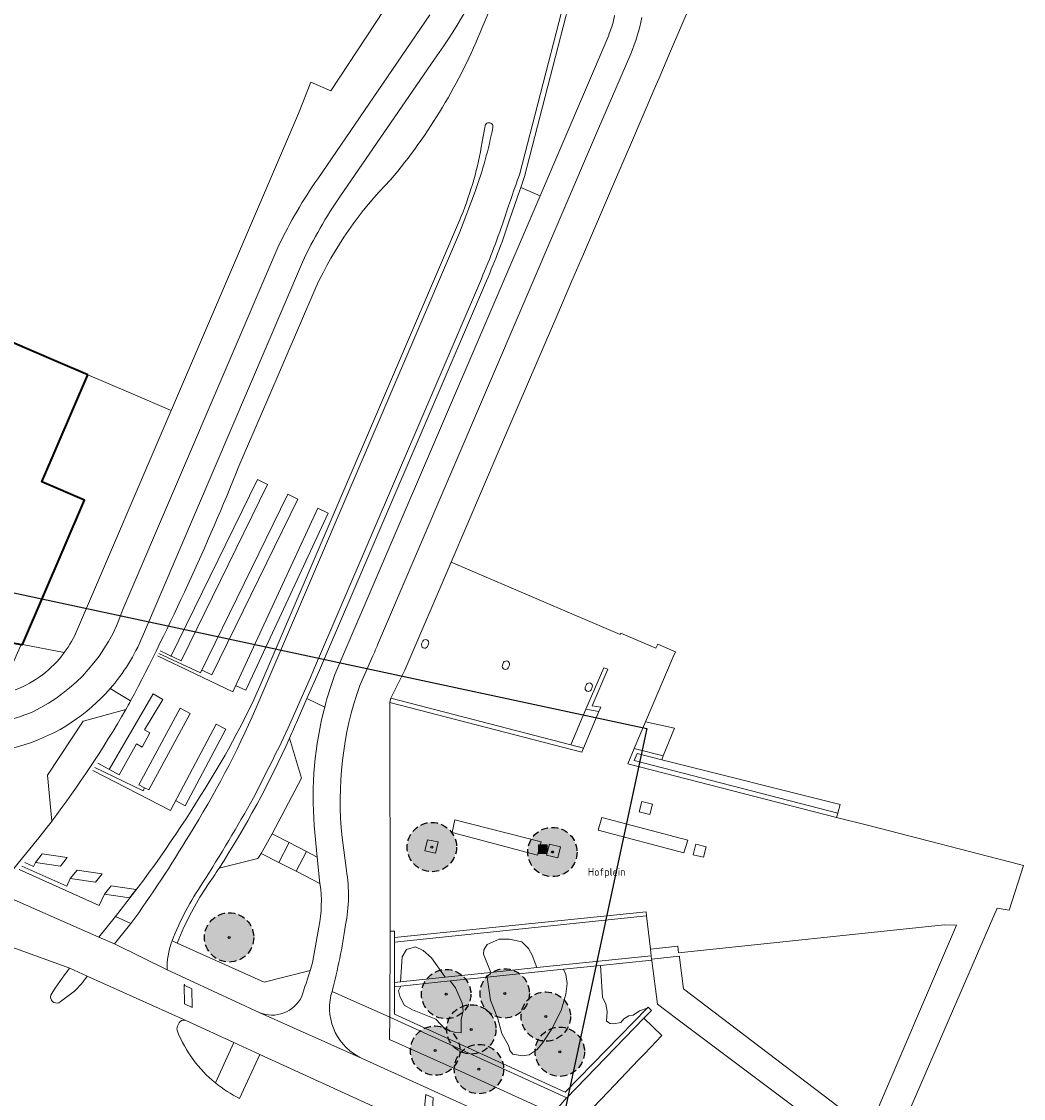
# Model space of a CAD drawing. Header units: metres. Extents: x 147053 to 148259, y 410382 to 411354.
# Tile 33 of 37: x 147965 to 148056, y 410730 to 410828. Entities that reach past the tile are written whole.
import ezdxf
from ezdxf.enums import TextEntityAlignment as Align

# ---------------------------------------------------------------- set-up
doc = ezdxf.new("R2010")
doc.units = ezdxf.units.M
doc.linetypes.add('HIDDEN', pattern=[9.525, 6.35, -3.175])
for name, color, linetype, lineweight in [('B-WE-GR-BEPLANTING_CULTUUR_HEESTERS-GV', 90, 'Continuous', 18), ('B-WE-GR-BEPLANTING_CULTUUR_VASTE PLANTENVAK-GV', 90, 'Continuous', 18), ('B-WE-GR-BOOM-S', 90, 'Continuous', 25), ('B-WE-GR-STRUIK-GV', 90, 'Continuous', 13), ('B-WE-IE-MEUBILAIR_WEGMEUBILAIR-S', 7, 'Continuous', 25), ('B-WE-IE-TERREINAFSCHEIDING_KUNSTMATIG_MUUR-G', 90, 'IE-TERREINAFSCHEIDING-KUNSTMATIG-DICHT', 18), ('B-WE-IE-TERREINAFSCHEIDING_KUNSTMATIG_MUUR-GV', 90, 'Continuous', 18), ('B-WE-OG-BEBOUWING-GV', 7, 'Continuous', 35), ('B-WE-OG-TERREIN_CULTUURSCHEIDING-GV', 7, 'Continuous', 18), ('B-WE-OG-TERREIN_ERF-GV', 7, 'Continuous', 18), ('B-WE-VH-VERHARDING_ASFALT-GV', 252, 'Continuous', 18), ('B-WE-VH-VERHARDING_BETONSTRAATSTEEN-GV', 252, 'Continuous', 18), ('B-WE-VH-VERHARDING_GRASBETONSTEEN-GV', 70, 'Continuous', 18), ('B-WE-VH-VERHARDING_STRAATBAKSTEEN-GV', 252, 'Continuous', 18), ('B-WE-VH-VERHARDING_TEGEL-GV', 252, 'Continuous', 18), ('B-WE-VW-VRI-G', 160, 'Continuous', 18), ('T-WE-OG-BEBOUWING_STRAATNAAM-T35', 50, 'Continuous', 35)]:
    doc.layers.add(name, color=color, linetype=linetype, lineweight=lineweight)
doc.layers.add('B-WE-GR-BOOM-A', color=7, linetype='Continuous', lineweight=25, true_color=0x4c994c)
doc.styles.add('NLCS-ISO-M200-T35', font='NLCS-ISO.TTF', dxfattribs={"height": 0.7})
doc.linetypes.add('IE-TERREINAFSCHEIDING-KUNSTMATIG-DICHT', pattern='A,8,-1,[82,NLCS.SHX,S=0.75,R=90,X=0,Y=0],-1', length=10)

# ---------------------------------------------------------------- blocks, each defined once
blk = doc.blocks.new('SIE-WEG_AFVALBAK-SO')
at = {"linetype": 'ByBlock', "lineweight": 18}
h = blk.add_hatch(color=0, dxfattribs=at)
h.dxf.hatch_style = 1
h.paths.add_polyline_path([(-1.5, -1.5), (1.5, -1.5), (1.5, 1.5), (-1.5, 1.5)])
at = {"color": 0, "linetype": 'ByBlock', "lineweight": 18}
for points in [[(-2, -2), (2, -2), (2, 2), (-2, 2)], [(-1.5, -1.5), (1.5, -1.5), (1.5, 1.5), (-1.5, 1.5)]]:
    blk.add_lwpolyline(points, close=True, dxfattribs=at)
blk = doc.blocks.new('bestaande boom')
at = {"layer": 'B-WE-GR-BOOM-A', "transparency": 33554457}
h = blk.add_hatch(color=256, dxfattribs=at)
h.dxf.hatch_style = 1
edge = h.paths.add_edge_path()
edge.add_arc((0, 0), 2.243, 0, 360)
edge = h.paths.add_edge_path(flags=17)
edge.add_arc((0, 0), 0.088, 0, 360)
at = {"linetype": 'HIDDEN', "ltscale": 0.1}
blk.add_circle((0, 0), 2.243, dxfattribs=at)
at = {"linetype": 'Continuous'}
blk.add_circle((0, 0), 0.088, dxfattribs=at)

msp = doc.modelspace()

# ---------------------------------------------------------------- linework, layer by layer
at = {"layer": 'B-WE-GR-BEPLANTING_CULTUUR_HEESTERS-GV'}
for points in [[(148006.613, 410827.311), (148019.06, 410856.349), (148029.479, 410880.779), (148027.919, 410881.473), (148013.725, 410848.264), (148007.992, 410834.929)], [(148002.265, 410824.412), (147993.722, 410811.983)], [(148011.886, 410811.98), (148010.131, 410812.759)], [(147993.217, 410768.438), (148011.886, 410811.98)], [(147990.265, 410805.956), (147975.704, 410771.886)], [(147984.485, 410787.386), (147987.023, 410793.277), (147991.471, 410803.649)], [(148007, 410804.247), (147991.723, 410768.623), (147990.664, 410766.235)], [(147972.775, 410767.152), (147974.633, 410766.026)], [(147990.664, 410766.235), (147989.799, 410764.284)], [(147992.287, 410765.466), (147990.664, 410766.235)], [(147989.087, 410762.644), (147990.187, 410759), (147987.51, 410753.933), (147989.064, 410753.133), (147990.619, 410752.333), (147991.617, 410751.819), (147991.334, 410754.693)], [(147991.858, 410749.409), (147989.688, 410750.523), (147988.125, 410751.325), (147986.508, 410752.155), (147986.213, 410751.69), (147982.673, 410750.809)], [(147982.157, 410750.02), (147981.774, 410749.466), (147980.942, 410748.161), (147980.179, 410746.814), (147979.486, 410745.43), (147978.856, 410743.991), (147986.769, 410740.434), (147990.964, 410741.502), (147991.186, 410742.19), (147991.753, 410745.436)]]:
    msp.add_lwpolyline(points, dxfattribs=at)
for points in [[(148007.992, 410834.929, -0.067011), (148002.265, 410824.412)], [(147998.28, 410813.443, 0.080274), (148006.613, 410827.311)], [(147991.471, 410803.649, -0.085561), (147998.28, 410813.443)], [(148010.131, 410812.759, 0.0013), (148009.176, 410809.986)], [(147993.722, 410811.983, 0.042326), (147990.265, 410805.956)], [(148009.176, 410809.986, -0.023171), (148007, 410804.247)], [(147974.633, 410766.026, 0.02541), (147984.485, 410787.386)], [(147975.704, 410771.886, -0.08138), (147972.775, 410767.152)], [(147992.287, 410765.466, -0.023983), (147993.217, 410768.438)], [(147991.334, 410754.693, -0.083662), (147992.287, 410765.466)], [(147989.799, 410764.284, -0.00486), (147989.087, 410762.644)], [(147982.673, 410750.809, -0.002356), (147982.157, 410750.02)], [(147991.753, 410745.436, 0.088385), (147991.858, 410749.409)]]:
    msp.add_lwpolyline(points, format="xyb", dxfattribs=at)
at = {"layer": 'B-WE-GR-BEPLANTING_CULTUUR_VASTE PLANTENVAK-GV'}
for points in [[(148011.575, 410741.761), (148011.158, 410742.903), (148010.846, 410743.507), (148010.212, 410744.096), (148009.099, 410744.362), (148008.154, 410744.349), (148007.617, 410744.109), (148007.079, 410743.87), (148006.767, 410743.368), (148006.735, 410742.979), (148007.033, 410742.234), (148007.395, 410741.327)], [(148003.259, 410740.897), (148001.998, 410742.664), (148001.253, 410743.321), (148000.54, 410743.65), (147999.735, 410743.423), (147999.35, 410742.732), (147999.197, 410740.475)], [(148014.004, 410741.612), (148007.057, 410740.892), (148007.369, 410738.787), (148008.043, 410737.101), (148008.419, 410735.764), (148009.038, 410734.616), (148009.132, 410734.235), (148009.409, 410733.899), (148010.289, 410733.737), (148010.897, 410733.821), (148011.622, 410734.307), (148012.147, 410734.955), (148012.948, 410736.184), (148013.802, 410737.869), (148014.235, 410739.359), (148014.352, 410740.33), (148014.216, 410741.14)], [(147999.208, 410740.078), (147998.988, 410739.649), (147999.135, 410739.161), (147999.52, 410738.334), (148000.29, 410737.914), (148002.391, 410737.059), (148003.286, 410736.13), (148004.181, 410735.846), (148004.7, 410735.827), (148004.7, 410737.042), (148004.895, 410737.824), (148004.782, 410738.515), (148004.204, 410739.921), (148003.714, 410740.545)]]:
    msp.add_lwpolyline(points, close=True, dxfattribs=at)
at = {"layer": 'B-WE-GR-STRUIK-GV'}
msp.add_lwpolyline([(148020.705, 410761.238), (148020.451, 410760.619), (148038.971, 410755.807), (148039.202, 410756.6), (148022.953, 410760.674)], close=True, dxfattribs=at)
at = {"layer": 'B-WE-IE-TERREINAFSCHEIDING_KUNSTMATIG_MUUR-G', "ltscale": 0.2}
for points in [[(148021.571, 410746.462), (148021.526, 410746.845), (147998.637, 410744.517)], [(147998.636, 410744.091), (148021.571, 410746.462)], [(147998.238, 410745.067), (147998.225, 410737.266)], [(147998.238, 410745.067), (147998.638, 410745.066), (147998.637, 410744.517)], [(147998.636, 410744.091), (147998.63, 410740.416)], [(147998.637, 410744.517), (147998.636, 410744.091)], [(148021.997, 410742.844), (148011.575, 410741.761)], [(148011.575, 410741.761), (148007.395, 410741.327)], [(148017.394, 410741.964), (148014.004, 410741.612)], [(148003.259, 410740.897), (147999.197, 410740.475)], [(148007.395, 410741.327), (148003.259, 410740.897)], [(148007.057, 410740.892), (148003.714, 410740.545)], [(148014.004, 410741.612), (148007.057, 410740.892)], [(147998.629, 410740.018), (147998.625, 410737.523), (148014.176, 410730.419), (148021.628, 410738.079)], [(147998.63, 410740.416), (147998.629, 410740.018)], [(147999.208, 410740.078), (147998.629, 410740.018)], [(147999.197, 410740.475), (147998.63, 410740.416)], [(148003.714, 410740.545), (147999.208, 410740.078)], [(147998.225, 410737.266), (148014.31, 410729.918)], [(148014.31, 410729.918), (148021.318, 410737.147)], [(148014.297, 410729.904), (148014.31, 410729.918)]]:
    msp.add_lwpolyline(points, dxfattribs=at)
at = {"layer": 'B-WE-IE-TERREINAFSCHEIDING_KUNSTMATIG_MUUR-GV'}
for points in [[(147998.309, 410766.271), (147998.205, 410765.877), (148015.684, 410761.372), (148015.833, 410761.726), (148014.693, 410762.021)], [(148020.451, 410760.619), (148020.705, 410761.238), (148022.953, 410760.674), (148023.097, 410761.033), (148020.43, 410761.685), (148019.862, 410760.308), (148038.861, 410755.434), (148038.971, 410755.807)], [(148011.975, 410753.195), (148004.136, 410755.207), (148003.872, 410754.045), (148011.661, 410751.993)], [(148025.328, 410753.36), (148017.503, 410755.435), (148017.178, 410754.271), (148024.977, 410752.199)], [(147998.637, 410744.517), (147998.636, 410744.091), (148021.571, 410746.462), (148021.526, 410746.845)], [(148022.041, 410742.446), (148022.032, 410742.526), (148021.997, 410742.844), (148011.575, 410741.761), (148007.395, 410741.327), (148003.259, 410740.897), (147999.197, 410740.475), (147998.63, 410740.416), (147998.629, 410740.018), (147999.208, 410740.078), (148003.714, 410740.545), (148007.057, 410740.892), (148014.004, 410741.612), (148017.394, 410741.964)]]:
    msp.add_lwpolyline(points, close=True, dxfattribs=at)
for points in [[(147998.637, 410744.517), (147998.638, 410745.066), (147998.238, 410745.067), (147998.225, 410737.266), (148014.31, 410729.918), (148021.318, 410737.147), (148022.018, 410737.87), (148021.709, 410738.163), (148021.628, 410738.079), (148014.176, 410730.419), (147998.625, 410737.523), (147998.629, 410740.018)], [(147998.63, 410740.416), (147998.636, 410744.091)]]:
    msp.add_lwpolyline(points, dxfattribs=at)
at = {"layer": 'B-WE-OG-BEBOUWING-GV'}
msp.add_lwpolyline([(147970.739, 410795.699), (147967.812, 410796.957), (147953.773, 410802.988), (147953.918, 410803.356), (147945.398, 410807.005), (147945.245, 410806.649), (147936.276, 410810.501), (147932.106, 410800.802), (147917.467, 410807.096), (147917.376, 410806.886), (147869.593, 410827.473), (147865.751, 410818.545), (147865.725, 410818.408), (147860.52, 410791.53), (147865.597, 410790.474), (147906.83, 410782.435), (147906.768, 410782.287), (147964.679, 410771.171), (147964.796, 410771.149), (147970.435, 410784.291), (147966.566, 410785.957)], close=True, dxfattribs=at)
at = {"layer": 'B-WE-OG-TERREIN_CULTUURSCHEIDING-GV'}
for points in [[(147968.593, 410770.42), (147964.796, 410771.149), (147964.679, 410771.171), (147963.351, 410768.126), (147962.356, 410768.299), (147957.591, 410767.599)], [(147974.633, 410766.026), (147972.775, 410767.152)], [(147967.461, 410755.095), (147967.064, 410759.275), (147970.298, 410764.183), (147974.193, 410765.252)], [(147964.958, 410762.034), (147957.938, 410760.02)], [(147952.299, 410756.046), (147964.007, 410750.785), (147966.14, 410753.394)], [(147982.339, 410731.274), (147984.015, 410734.943), (147979.583, 410736.968)], [(147979.053, 410736.744), (147978.885, 410736.436)], [(148017.902, 410719.464), (147986.38, 410733.863), (147984.55, 410729.856)]]:
    msp.add_lwpolyline(points, dxfattribs=at)
for points in [[(147964.125, 410767.033, 0.143043), (147968.593, 410770.42)], [(147972.775, 410767.152, -0.138216), (147964.958, 410762.034)], [(147974.193, 410765.252, 0.00222), (147974.633, 410766.026)], [(147966.14, 410753.394, 0.005536), (147967.461, 410755.095)], [(147979.583, 410736.968, 0.36335), (147979.053, 410736.744)], [(147978.885, 410736.436, 0.199519), (147978.889, 410735.965)], [(147978.889, 410735.965, 0.127324), (147982.339, 410731.274)]]:
    msp.add_lwpolyline(points, format="xyb", dxfattribs=at)
for points in [[(148021.997, 410742.844), (148021.926, 410743.448), (148021.571, 410746.462), (147998.636, 410744.091), (147998.63, 410740.416), (147999.197, 410740.475), (147999.35, 410742.732), (147999.735, 410743.423), (148000.54, 410743.65), (148001.253, 410743.321), (148001.998, 410742.664), (148003.259, 410740.897), (148007.395, 410741.327), (148007.033, 410742.234), (148006.735, 410742.979), (148006.767, 410743.368), (148007.079, 410743.87), (148007.617, 410744.109), (148008.154, 410744.349), (148009.099, 410744.362), (148010.212, 410744.096), (148010.846, 410743.507), (148011.158, 410742.903), (148011.575, 410741.761)], [(148007.057, 410740.892), (148003.714, 410740.545), (148004.204, 410739.921), (148004.782, 410738.515), (148004.895, 410737.824), (148004.7, 410737.042), (148004.7, 410735.827), (148004.181, 410735.846), (148003.286, 410736.13), (148002.391, 410737.059), (148000.29, 410737.914), (147999.52, 410738.334), (147999.135, 410739.161), (147998.988, 410739.649), (147999.208, 410740.078), (147998.629, 410740.018), (147998.625, 410737.523), (148014.176, 410730.419), (148021.628, 410738.079), (148020.918, 410737.815), (148020.363, 410737.441), (148019.966, 410737.384), (148019.513, 410737.101), (148019.241, 410736.761), (148018.596, 410736.659), (148018.267, 410736.681), (148017.939, 410736.897), (148017.995, 410737.781), (148017.871, 410738.438), (148017.576, 410739.085), (148017.394, 410741.964), (148014.004, 410741.612), (148014.216, 410741.14), (148014.352, 410740.33), (148014.235, 410739.359), (148013.802, 410737.869), (148012.948, 410736.184), (148012.147, 410734.955), (148011.622, 410734.307), (148010.897, 410733.821), (148010.289, 410733.737), (148009.409, 410733.899), (148009.132, 410734.235), (148009.038, 410734.616), (148008.419, 410735.764), (148008.043, 410737.101), (148007.369, 410738.787)], [(148013.07, 410728.497), (148014.297, 410729.904), (148014.31, 410729.918), (147998.225, 410737.266), (147998.188, 410735.23), (148004.779, 410732.266)]]:
    msp.add_lwpolyline(points, close=True, dxfattribs=at)
at = {"layer": 'B-WE-OG-TERREIN_ERF-GV'}
for points in [[(148001.636, 410753.4), (148001.409, 410752.396), (148002.379, 410752.179), (148002.6, 410753.213)], [(148012.733, 410752.995), (148012.483, 410752.003), (148013.513, 410751.763), (148013.749, 410752.743)]]:
    msp.add_lwpolyline(points, close=True, dxfattribs=at)
at = {"layer": 'B-WE-VH-VERHARDING_ASFALT-GV'}
for points in [[(148027.919, 410881.473), (148029.479, 410880.779), (148019.06, 410856.349), (148006.613, 410827.311)], [(148009.998, 410813.896), (148013.823, 410828.697), (148013.929, 410828.975), (148015.097, 410831.789), (148021.931, 410847.796)], [(148001.841, 410828.454), (147991.652, 410813.533)], [(148018.184, 410826.766), (148018.147, 410826.597), (148018.09, 410826.449), (148011.886, 410811.98), (147993.217, 410768.438)], [(147993.722, 410811.983), (148002.265, 410824.412)], [(147997.107, 410771.135), (148017.116, 410817.911), (148020.146, 410824.9)], [(148006.534, 410816.419), (148006.902, 410818.36)], [(148005.986, 410812.386), (148004.554, 410808.634), (147986.015, 410765.335)], [(147986.421, 410767.418), (148004.54, 410809.73)], [(147988.128, 410807.504), (147973.929, 410774.362)], [(147975.704, 410771.886), (147990.265, 410805.956)], [(147991.471, 410803.649), (147987.023, 410793.277), (147984.485, 410787.386)], [(147988.955, 410763.58), (147990.996, 410768.168), (147991.265, 410768.823), (148006.54, 410804.444)], [(147995.479, 410767.442), (147996.675, 410770.132)], [(147965.74, 410765.046), (147965.376, 410764.886)], [(147957.938, 410760.02), (147964.958, 410762.034)], [(147985.812, 410757.225), (147987.206, 410759.985)], [(147991.334, 410754.693), (147991.617, 410751.819), (147991.858, 410749.409)], [(147994.269, 410750.603), (147993.881, 410753.597)], [(147966.14, 410753.394), (147964.007, 410750.785), (147963.915, 410750.673), (147962.211, 410748.705)], [(147973.166, 410743.912), (147971.732, 410744.538), (147962.211, 410748.705), (147959.189, 410745.298)], [(147971.732, 410744.538), (147973.249, 410746.414)], [(147974.665, 410745.778), (147973.166, 410743.912), (147977.958, 410741.553)], [(147969.079, 410741.698), (147969.094, 410741.721), (147959.189, 410745.298)], [(147991.753, 410745.436), (147991.186, 410742.19), (147990.964, 410741.502)], [(147978.363, 410744.092), (147978.403, 410744.194)], [(147969.094, 410741.721), (147970.67, 410740.984)], [(147979.583, 410736.968), (147970.67, 410740.984)], [(147986.328, 410737.679), (147977.958, 410741.553)], [(147969.512, 410739.616), (147968.094, 410738.568)], [(147979.583, 410736.968), (147984.015, 410734.943), (147986.38, 410733.863), (148017.902, 410719.464)], [(147986.328, 410737.679), (147995.698, 410733.502)], [(147978.885, 410736.436), (147979.053, 410736.744)], [(148017.192, 410723.714), (148000.983, 410731.108), (147995.698, 410733.502)]]:
    msp.add_lwpolyline(points, dxfattribs=at)
for points in [[(148002.265, 410824.412, 0.067011), (148007.992, 410834.929)], [(148018.669, 410828.387, -0.050777), (148018.184, 410826.766)], [(148020.146, 410824.9, 0.045978), (148021.139, 410828.219)], [(148006.613, 410827.311, -0.080274), (147998.28, 410813.443)], [(148007.589, 410818.214, -0.03716), (148005.986, 410812.386)], [(148006.902, 410818.36, -1.011241), (148007.589, 410818.214)], [(148004.54, 410809.73, 0.056798), (148006.534, 410816.419)], [(147991.652, 410813.533, 0.03922), (147988.128, 410807.504)], [(147998.28, 410813.443, 0.085561), (147991.471, 410803.649)], [(148008.703, 410810.147, -0.001915), (148009.998, 410813.896)], [(147990.265, 410805.956, -0.042326), (147993.722, 410811.983)], [(148006.54, 410804.444, 0.023163), (148008.703, 410810.147)], [(147984.485, 410787.386, -0.02541), (147974.633, 410766.026)], [(147973.929, 410774.362, -0.202017), (147965.74, 410765.046)], [(147972.775, 410767.152, 0.08138), (147975.704, 410771.886)], [(147996.675, 410770.132, -0.004451), (147997.107, 410771.135)], [(147993.217, 410768.438, 0.023983), (147992.287, 410765.466)], [(147981.023, 410757.456, 0.037754), (147986.421, 410767.418)], [(147993.881, 410753.597, -0.11213), (147995.479, 410767.442)], [(147964.958, 410762.034, 0.138216), (147972.775, 410767.152)], [(147974.633, 410766.026, -0.00222), (147974.193, 410765.252)], [(147986.015, 410765.335, -0.037106), (147979.976, 410753.84)], [(147992.287, 410765.466, 0.083662), (147991.334, 410754.693)], [(147965.376, 410764.886, -0.036685), (147959.083, 410763.144)], [(147974.193, 410765.252, -0.03182), (147967.461, 410755.095)], [(147987.206, 410759.985, 0.014414), (147988.955, 410763.58)], [(147973.249, 410746.414, 0.031487), (147981.023, 410757.456)], [(147981.206, 410749.5, 0.013747), (147985.812, 410757.225)], [(147967.461, 410755.095, -0.005536), (147966.14, 410753.394)], [(147979.976, 410753.84, -0.020828), (147974.665, 410745.778)], [(147994.185, 410745.642, 0.090726), (147994.269, 410750.603)], [(147978.403, 410744.194, -0.055004), (147981.206, 410749.5)], [(147991.858, 410749.409, -0.088385), (147991.753, 410745.436)], [(147992.955, 410739.596, 0.027846), (147994.185, 410745.642)], [(147977.958, 410741.553, -0.099318), (147978.363, 410744.092)], [(147967.363, 410739.248, -0.027443), (147969.079, 410741.698)], [(147970.67, 410740.984, -0.065854), (147969.512, 410739.616)], [(147990.964, 410741.502, 0.001826), (147990.216, 410739.152)], [(147968.094, 410738.568, -0.608642), (147967.363, 410739.248)], [(147990.216, 410739.152, -0.401652), (147986.328, 410737.679)], [(147995.698, 410733.502, -0.359155), (147992.857, 410739.226)], [(147992.857, 410739.226, 0.002676), (147992.955, 410739.596)], [(147979.053, 410736.744, -0.36335), (147979.583, 410736.968)], [(147978.889, 410735.965, -0.199519), (147978.885, 410736.436)], [(147982.339, 410731.274, -0.127324), (147978.889, 410735.965)], [(147984.55, 410729.856, -0.056568), (147982.339, 410731.274)]]:
    msp.add_lwpolyline(points, format="xyb", dxfattribs=at)
at = {"layer": 'B-WE-VH-VERHARDING_BETONSTRAATSTEEN-GV'}
msp.add_lwpolyline([(147967.363, 410739.248, 0.608642), (147968.094, 410738.568), (147969.512, 410739.616, 0.065854), (147970.67, 410740.984), (147969.094, 410741.721), (147969.079, 410741.698, 0.027443)], format="xyb", close=True, dxfattribs=at)
at = {"layer": 'B-WE-VH-VERHARDING_GRASBETONSTEEN-GV'}
for points in [[(147974.193, 410765.252), (147970.298, 410764.183), (147967.064, 410759.275), (147967.461, 410755.095)], [(147990.187, 410759), (147989.087, 410762.644)], [(147982.673, 410750.809), (147986.213, 410751.69), (147986.508, 410752.155), (147987.51, 410753.933), (147990.187, 410759)]]:
    msp.add_lwpolyline(points, dxfattribs=at)
for points in [[(147967.461, 410755.095, 0.03182), (147974.193, 410765.252)], [(147989.087, 410762.644, -0.038324), (147982.673, 410750.809)]]:
    msp.add_lwpolyline(points, format="xyb", dxfattribs=at)
at = {"layer": 'B-WE-VH-VERHARDING_STRAATBAKSTEEN-GV'}
for points in [[(148013.547, 410884.478), (148012.571, 410882.372), (148011.861, 410880.718), (148015.406, 410879.196), (148015.629, 410879.372), (148019.463, 410877.727), (148009.287, 410854.016), (148008.337, 410851.802), (148004.66, 410853.379), (148004.069, 410852.001), (148007.745, 410850.424), (148006.438, 410847.378), (148000.083, 410832.571), (147992.853, 410821.549), (147991.042, 410822.34), (147989.902, 410819.483), (147978.346, 410792.512), (147978.317, 410792.445), (147969.8, 410772.552)], [(147998.205, 410765.877), (147998.309, 410766.271), (147999.566, 410768.832), (148003.788, 410778.655), (148008.081, 410788.651), (148009.136, 410791.107), (148012.347, 410798.582), (148013.401, 410801.035), (148014.776, 410804.238), (148015.83, 410806.691), (148018.742, 410813.472), (148019.796, 410815.925), (148020.098, 410816.628), (148022.412, 410822.016), (148022.708, 410822.707), (148023.76, 410825.162), (148026.66, 410831.933)], [(147991.652, 410813.533), (148001.841, 410828.454)], [(148020.146, 410824.9), (148017.116, 410817.911), (147997.107, 410771.135)], [(147973.929, 410774.362), (147988.128, 410807.504)], [(148041.367, 410719.275), (148053.476, 410747.183), (148054.567, 410746.979), (148055.864, 410751.061), (148055.401, 410751.178), (148041.805, 410754.68), (148038.861, 410755.434), (148019.862, 410760.308), (148020.43, 410761.685), (148021.482, 410764.133), (148024.006, 410770.031), (148024.204, 410770.492), (148022.583, 410771.182), (148022.431, 410770.834), (148019.225, 410772.207), (148019.2, 410772.148), (148019.166, 410772.069), (148003.788, 410778.655)], [(148001.107, 410771.225), (148001.204, 410771.46)], [(148001.742, 410771.218), (148001.634, 410770.97)], [(147996.675, 410770.132), (147995.479, 410767.442)], [(148008.461, 410769.289), (148008.559, 410769.523)], [(148009.097, 410769.282), (148008.989, 410769.034)], [(147998.309, 410766.271), (148014.693, 410762.021), (148016.042, 410765.283), (148017.67, 410769.054), (148018.044, 410768.903), (148016.61, 410765.584), (148017.404, 410765.466), (148017.242, 410765.081), (148015.833, 410761.726), (148015.684, 410761.372), (147998.205, 410765.877), (147998.238, 410745.067), (147998.638, 410745.066), (147998.637, 410744.517), (148021.526, 410746.845), (148021.571, 410746.462), (148021.926, 410743.448), (148024.407, 410743.727), (148024.488, 410743.107), (148048.655, 410745.658), (148049.761, 410745.626), (148041.783, 410726.987), (148024.938, 410739.827), (148024.57, 410742.687), (148024.558, 410742.807), (148022.032, 410742.526), (148022.041, 410742.446), (148022.048, 410742.38), (148022.558, 410738.426), (148024.332, 410737.093), (148040.81, 410724.714)], [(148015.996, 410767.292), (148016.093, 410767.527)], [(148016.631, 410767.285), (148016.523, 410767.037)], [(147965.376, 410764.886), (147965.74, 410765.046)], [(147993.881, 410753.597), (147994.269, 410750.603)], [(147992.955, 410739.596), (147998.225, 410737.266), (147998.238, 410745.067)]]:
    msp.add_lwpolyline(points, dxfattribs=at)
for points in [[(148021.139, 410828.219, -0.045978), (148020.146, 410824.9)], [(147988.128, 410807.504, -0.03922), (147991.652, 410813.533)], [(147965.74, 410765.046, 0.202017), (147973.929, 410774.362)], [(147969.8, 410772.552, -0.061506), (147968.593, 410770.42)], [(148001.634, 410770.97, -0.900625), (148001.107, 410771.225)], [(148001.204, 410771.46, -0.895057), (148001.742, 410771.218)], [(147968.593, 410770.42, -0.143043), (147964.125, 410767.033)], [(147997.107, 410771.135, 0.004451), (147996.675, 410770.132)], [(148008.989, 410769.034, -0.899995), (148008.461, 410769.289)], [(148008.559, 410769.523, -0.895817), (148009.097, 410769.282)], [(147995.479, 410767.442, 0.11213), (147993.881, 410753.597)], [(148016.523, 410767.037, -0.900625), (148015.996, 410767.292)], [(148016.093, 410767.527, -0.895057), (148016.631, 410767.285)], [(147959.083, 410763.144, 0.036685), (147965.376, 410764.886)], [(147994.269, 410750.603, -0.090726), (147994.185, 410745.642)], [(147994.185, 410745.642, -0.027846), (147992.955, 410739.596)]]:
    msp.add_lwpolyline(points, format="xyb", dxfattribs=at)
for points in [[(148020.906, 410755.941), (148021.15, 410756.869), (148022.101, 410756.643), (148021.868, 410755.68)], [(148011.975, 410753.195), (148011.661, 410751.993), (148003.872, 410754.045), (148004.136, 410755.207)], [(148025.328, 410753.36), (148024.977, 410752.199), (148017.178, 410754.271), (148017.503, 410755.435)], [(147986.508, 410752.155), (147988.125, 410751.325), (147989.064, 410753.133), (147987.51, 410753.933)], [(148001.636, 410753.4), (148002.6, 410753.213), (148002.379, 410752.179), (148001.409, 410752.396)], [(148012.733, 410752.995), (148013.749, 410752.743), (148013.513, 410751.763), (148012.483, 410752.003)], [(148026.755, 410751.805), (148025.82, 410752.033), (148026.049, 410752.988), (148026.988, 410752.76)], [(147991.617, 410751.819), (147990.619, 410752.333), (147989.688, 410750.523), (147991.858, 410749.409)], [(148014.297, 410729.904), (148013.07, 410728.497), (148015.245, 410727.508), (148018.105, 410730.493), (148020.852, 410733.36), (148021.409, 410733.941), (148022.973, 410735.573), (148021.318, 410737.147), (148014.31, 410729.918)]]:
    msp.add_lwpolyline(points, close=True, dxfattribs=at)
at = {"layer": 'B-WE-VH-VERHARDING_TEGEL-GV'}
for points in [[(148010.131, 410812.759), (148010.47, 410813.731), (148014.24, 410828.312), (148014.3, 410828.545), (148014.394, 410828.79), (148015.558, 410831.595), (148021.312, 410845.024), (148023.566, 410844.007), (148037.874, 410877.222), (148035.052, 410878.421), (148033.48, 410874.762), (148033.728, 410874.655), (148035.833, 410873.748), (148033.346, 410867.974), (148030.663, 410861.747), (148028.577, 410862.634), (148028.332, 410862.738), (148027.15, 410860.003), (148027.39, 410859.898), (148029.479, 410858.979), (148026.928, 410853.058), (148024.309, 410846.979), (148022.244, 410847.867)], [(148021.931, 410847.796), (148015.097, 410831.789), (148013.929, 410828.975), (148013.823, 410828.697), (148009.998, 410813.896)], [(148006.902, 410818.36), (148006.534, 410816.419)], [(147986.015, 410765.335), (148004.554, 410808.634), (148005.986, 410812.386)], [(148004.54, 410809.73), (147986.421, 410767.418)], [(148006.54, 410804.444), (147991.265, 410768.823), (147990.996, 410768.168), (147988.955, 410763.58)], [(147989.799, 410764.284), (147990.664, 410766.235), (147991.723, 410768.623), (148007, 410804.247)], [(147978.317, 410792.445), (147974.654, 410794.017), (147970.739, 410795.699), (147966.566, 410785.957), (147970.435, 410784.291), (147964.796, 410771.149), (147968.593, 410770.42)], [(147969.8, 410772.552), (147978.317, 410792.445)], [(147987.206, 410759.985), (147985.812, 410757.225)], [(147978.856, 410743.991), (147979.486, 410745.43), (147980.179, 410746.814), (147980.942, 410748.161), (147981.774, 410749.466), (147982.157, 410750.02)], [(147973.249, 410746.414), (147971.732, 410744.538), (147973.166, 410743.912), (147974.665, 410745.778)], [(147973.249, 410746.414), (147974.665, 410745.778)], [(147990.964, 410741.502), (147986.769, 410740.434), (147978.856, 410743.991), (147978.403, 410744.194), (147978.363, 410744.092)], [(147977.958, 410741.553), (147986.328, 410737.679)], [(148018.142, 410726.191), (148015.245, 410727.508), (148013.07, 410728.497), (148004.779, 410732.266), (147998.188, 410735.23), (147998.225, 410737.266), (147992.955, 410739.596)], [(147984.015, 410734.943), (147982.339, 410731.274)], [(147984.55, 410729.856), (147986.38, 410733.863), (147984.015, 410734.943)], [(147995.698, 410733.502), (148000.983, 410731.108), (148017.192, 410723.714)]]:
    msp.add_lwpolyline(points, dxfattribs=at)
for points in [[(148005.986, 410812.386, 0.03716), (148007.589, 410818.214)], [(148007.589, 410818.214, 1.011241), (148006.902, 410818.36)], [(148006.534, 410816.419, -0.056798), (148004.54, 410809.73)], [(148009.998, 410813.896, 0.001915), (148008.703, 410810.147)], [(148009.176, 410809.986, -0.0013), (148010.131, 410812.759)], [(148008.703, 410810.147, -0.023163), (148006.54, 410804.444)], [(148007, 410804.247, 0.023171), (148009.176, 410809.986)], [(147968.593, 410770.42, 0.061506), (147969.8, 410772.552)], [(147986.421, 410767.418, -0.037754), (147981.023, 410757.456)], [(147979.976, 410753.84, 0.037106), (147986.015, 410765.335)], [(147989.087, 410762.644, 0.00486), (147989.799, 410764.284)], [(147988.955, 410763.58, -0.014414), (147987.206, 410759.985)], [(147982.673, 410750.809, 0.038324), (147989.087, 410762.644)], [(147981.023, 410757.456, -0.031487), (147973.249, 410746.414)], [(147985.812, 410757.225, -0.013747), (147981.206, 410749.5)], [(147974.665, 410745.778, 0.020828), (147979.976, 410753.84)], [(147982.157, 410750.02, 0.002356), (147982.673, 410750.809)], [(147981.206, 410749.5, 0.055004), (147978.403, 410744.194)], [(147978.363, 410744.092, 0.099318), (147977.958, 410741.553)], [(147990.216, 410739.152, -0.001826), (147990.964, 410741.502)], [(147986.328, 410737.679, 0.401652), (147990.216, 410739.152)], [(147992.857, 410739.226, 0.359155), (147995.698, 410733.502)], [(147992.955, 410739.596, -0.002676), (147992.857, 410739.226)], [(147982.339, 410731.274, 0.056568), (147984.55, 410729.856)]]:
    msp.add_lwpolyline(points, format="xyb", dxfattribs=at)
for points in [[(148015.833, 410761.726), (148017.242, 410765.081), (148016.042, 410765.283), (148014.693, 410762.021)], [(148024.115, 410763.562), (148021.482, 410764.133), (148020.43, 410761.685), (148023.097, 410761.033)], [(147990.619, 410752.333), (147989.064, 410753.133), (147988.125, 410751.325), (147989.688, 410750.523)]]:
    msp.add_lwpolyline(points, close=True, dxfattribs=at)
at = {"layer": 'B-WE-VW-VRI-G'}
for points in [[(147977.32, 410770.594), (147979.218, 410769.665), (147987.077, 410785.718), (147986.167, 410786.164), (147978.293, 410770.082)], [(147977.2, 410770.352), (147980.988, 410768.596), (147988.94, 410784.839), (147989.846, 410784.395), (147982.012, 410768.392), (147981.153, 410768.813)], [(147977.091, 410770.132), (147983.931, 410766.869), (147991.667, 410783.553), (147992.593, 410783.124), (147985.117, 410767.001), (147984.24, 410767.407)], [(147971.637, 410760.367), (147973.601, 410759.29), (147975.152, 410762.119), (147975.67, 410761.835), (147976.376, 410763.123), (147975.898, 410763.385), (147977.552, 410766.155), (147976.693, 410766.667), (147972.692, 410759.789)], [(147971.387, 410759.984), (147975.757, 410757.855), (147975.89, 410758.126), (147976.296, 410757.928), (147980.058, 410764.886), (147979.145, 410765.38), (147975.376, 410758.408), (147975.89, 410758.126)], [(147971.202, 410759.702), (147978.262, 410756.048), (147979.436, 410758.317), (147982.414, 410763.928), (147983.303, 410763.457), (147979.608, 410756.494), (147978.724, 410756.963)], [(147964.999, 410751.328), (147965.796, 410750.969), (147965.963, 410751.34), (147966.578, 410752.105), (147968.856, 410751.775), (147968.256, 410750.996), (147965.963, 410751.34)], [(147964.477, 410750.69), (147971.772, 410747.403), (147972.242, 410748.447), (147972.857, 410749.212), (147975.135, 410748.882), (147974.535, 410748.102), (147972.242, 410748.447)], [(147964.733, 410751.004), (147968.821, 410749.162), (147969.14, 410749.871), (147969.755, 410750.636), (147972.033, 410750.306), (147971.433, 410749.526), (147969.14, 410749.871)], [(147979.546, 410740.247), (147979.505, 410740.158), (147979.545, 410738.459), (147980.226, 410738.144), (147980.186, 410739.843), (147979.505, 410740.158)], [(148001.4, 410726.434), (148002.067, 410728.407), (148001.341, 410728.739), (148001.5, 410730.218), (148002.145, 410729.924), (148002.067, 410728.407)]]:
    msp.add_lwpolyline(points, dxfattribs=at)
at = {"layer": 'Defpoints'}
msp.add_lwpolyline([(147396.553, 410897.529), (148021.59, 410763.533), (147945.149, 410406.969), (147320.113, 410540.965)], close=True, dxfattribs=at)

# ---------------------------------------------------------------- block references
at = {"layer": 'B-WE-GR-BOOM-S'}
for p in [(148002.038, 410752.726), (148013.004, 410752.281), (147983.592, 410744.509), (148003.339, 410739.348), (148008.668, 410739.414), (148012.408, 410737.31), (148005.626, 410736.139), (148002.341, 410734.212), (148013.68, 410734.107), (148006.317, 410732.525)]:
    msp.add_blockref('bestaande boom', p, dxfattribs=at)
at = {"layer": 'B-WE-IE-MEUBILAIR_WEGMEUBILAIR-S', "xscale": 0.2, "yscale": 0.2, "zscale": 0.2}
msp.add_blockref('SIE-WEG_AFVALBAK-SO', (148012.143, 410752.542), dxfattribs=at)

# ---------------------------------------------------------------- texts
at = {"layer": 'T-WE-OG-BEBOUWING_STRAATNAAM-T35', "style": 'NLCS-ISO-M200-T35'}
msp.add_text('Hofplein', height=0.7, dxfattribs=at).set_placement((148017.942, 410750.365), align=Align.MIDDLE)

doc.saveas('drawing.dxf')
